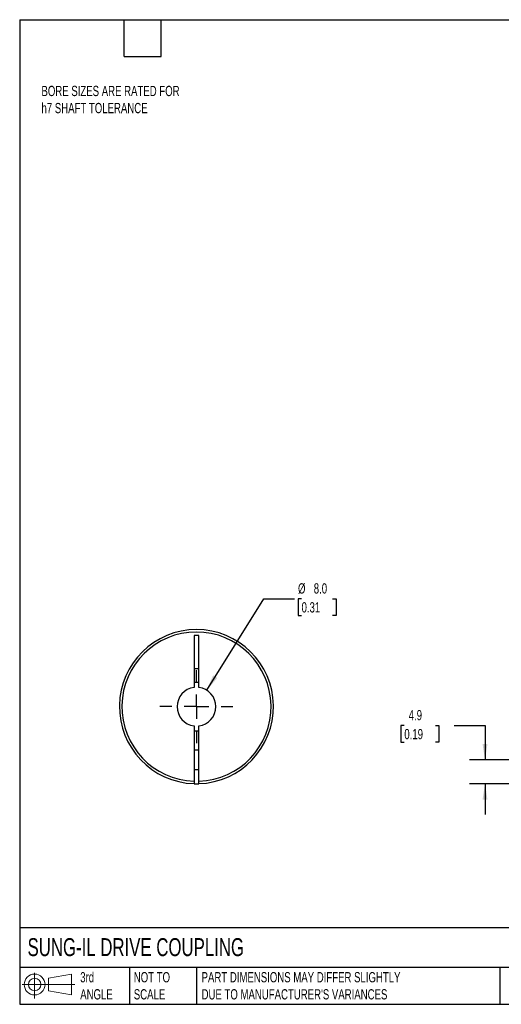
# Model space of a CAD drawing. Header units: millimetres. Extents: x 6 to 273, y 6 to 210.
# Tile 1 of 3: x 6 to 106, y 6 to 210. Entities that reach past the tile are written whole.
import ezdxf

# ---------------------------------------------------------------- set-up
doc = ezdxf.new("R2010")
doc.units = ezdxf.units.MM
doc.linetypes.add('SLD-Center', pattern=[19.05, 15.24, -1.27, 1.27, -1.27])
doc.linetypes.add('SLD-Solid', pattern=[0])
doc.layers.add('CENTER', color=40, linetype='SLD-Center')
doc.layers.add('SLD-DEFPOINTS', color=7, linetype='Continuous')
doc.layers.add('DIMENSIONS', color=140, linetype='SLD-Solid', lineweight=25)
doc.layers.add('TEXT', color=140, linetype='SLD-Solid', lineweight=25)
doc.styles.add('SLDTEXTSTYLE0', font='TXT', dxfattribs={"width": 0.7})
doc.dimstyles.new('SLDDIMSTYLE0', dxfattribs={"dimtxt": 2.158008, "dimasz": 3.302, "dimexe": 0, "dimexo": 0.0625, "dimgap": 0.539502, "dimtad": 0, "dimtih": 1, "dimtoh": 1, "dimdec": 1, "dimrnd": 1e-09, "dimzin": 12, "dimdsep": 46, "dimtxsty": 'SLDTEXTSTYLE0', "dimsah": 1, "dimcen": 0.09, "dimadec": 0, "dimazin": 3, "dimtfac": 1, "dimtdec": 1, "dimtmove": 0, "dimatfit": 0, "dimfxl": 0, "dimfrac": 2, "dimtolj": 1, "dimtzin": 12, "dimarcsym": 0})
doc.dimstyles.new('SLDDIMSTYLE3', dxfattribs={"dimtxt": 2.158008, "dimasz": 3.302, "dimexe": 0, "dimexo": 0.0625, "dimgap": 0.539502, "dimtad": 0, "dimtih": 1, "dimtoh": 1, "dimdec": 1, "dimrnd": 1e-09, "dimzin": 4, "dimdsep": 46, "dimtxsty": 'SLDTEXTSTYLE0', "dimsah": 1, "dimcen": 0, "dimadec": 0, "dimazin": 1, "dimtfac": 1, "dimtdec": 1, "dimtofl": 0, "dimtmove": 0, "dimatfit": 3, "dimfxl": 0, "dimfrac": 2, "dimtolj": 1, "dimtzin": 12, "dimarcsym": 0})

# ---------------------------------------------------------------- blocks, each defined once
blk = doc.blocks.new('Block11')
at = {"color": 7, "linetype": 'SLD-Solid', "lineweight": 18}
for p, q in [((2.59, 5.31), (2.59, 0)), ((5.48, 4.17), (10.18, 5.03)), ((5.48, 1.6), (5.48, 4.17)), ((10.18, 5.03), (10.18, 0.73)), ((0, 2.88), (10.87, 2.88)), ((5.48, 1.6), (10.18, 0.73))]:
    blk.add_line(p, q, dxfattribs=at)
for radius in [2.15, 1.29]:
    blk.add_circle((2.59, 2.88), radius, dxfattribs=at)
blk = doc.blocks.new('Block12')
at = {"layer": 'SLD-DEFPOINTS'}
blk.add_blockref('Block11', (0, 0), dxfattribs=at)
blk = doc.blocks.new('_D_1')
at = {"layer": 'DIMENSIONS'}
for p, q in [((85.77, 63.88), (85.05, 63.88)), ((85.05, 63.88), (85.05, 60.45)), ((92.19, 63.88), (92.91, 63.88)), ((92.91, 63.88), (92.91, 60.45)), ((96.08, 63.88), (102.43, 63.88)), ((102.43, 63.88), (102.43, 56.78)), ((85.05, 60.45), (85.77, 60.45)), ((92.91, 60.45), (92.19, 60.45)), ((109.6, 56.78), (99.25, 56.78)), ((111.69, 51.88), (99.25, 51.88)), ((102.43, 51.88), (102.43, 45.53))]:
    blk.add_line(p, q, dxfattribs=at)
for points in [[(102.43, 56.78), (102.94, 60.08), (101.92, 60.08)], [(102.43, 51.88), (101.92, 48.58), (102.94, 48.58)]]:
    blk.add_solid(points, dxfattribs=at)
at = {"layer": 'DIMENSIONS', "char_height": 2.117, "attachment_point": 1, "style": 'SLDTEXTSTYLE0'}
for s, insert in [('4.9', (86.67, 67.09)), ('0.19', (85.77, 63.17))]:
    blk.add_mtext(s, dxfattribs=dict(at, insert=insert))
blk = doc.blocks.new('_D_8')
at = {"layer": 'DIMENSIONS'}
for p, q in [((44.97, 71.17), (56.75, 90.03)), ((56.75, 90.03), (63.1, 90.03)), ((64.55, 90.03), (63.82, 90.03)), ((63.82, 90.03), (63.82, 86.6)), ((70.96, 90.03), (71.68, 90.03)), ((71.68, 90.03), (71.68, 86.6)), ((63.82, 86.6), (64.55, 86.6)), ((71.68, 86.6), (70.96, 86.6))]:
    blk.add_line(p, q, dxfattribs=at)
blk.add_solid([(44.97, 71.17), (47.15, 73.7), (46.29, 74.24)], dxfattribs=at)
at = {"layer": 'DIMENSIONS', "char_height": 2.117, "attachment_point": 1, "style": 'SLDTEXTSTYLE0'}
for s, insert in [('%%c', (63.82, 93.24)), ('8.0', (67.07, 93.24)), ('0.31', (64.55, 89.33))]:
    blk.add_mtext(s, dxfattribs=dict(at, insert=insert))
blk = doc.blocks.new('SW_CENTERMARKSYMBOL_3')
at = {"layer": 'CENTER', "color": 0}
for p, q in [((0, 5.08), (0, 7.54)), ((0, 0), (0, 2.54)), ((-5.08, 0), (-7.54, 0)), ((0, 0), (-2.54, 0)), ((0, 0), (0, -2.54)), ((0, 0), (2.54, 0)), ((5.08, 0), (7.54, 0)), ((0, -5.08), (0, -7.54))]:
    blk.add_line(p, q, dxfattribs=at)

msp = doc.modelspace()

# ---------------------------------------------------------------- linework, layer by layer
for p, q in [((43.35, 82.48), (42.35, 82.48)), ((42.35, 82.48), (42.35, 71.75)), ((43.35, 71.75), (43.35, 82.48)), ((42.35, 75.68), (43.35, 75.68)), ((42.35, 63.81), (42.35, 52.38)), ((43.35, 52.38), (43.35, 63.81)), ((43.35, 58.78), (42.35, 58.78)), ((42.35, 54.78), (43.35, 54.78))]:
    msp.add_line(p, q)
at = {"flags": 128}
msp.add_lwpolyline([(42.35, 51.88), (42.85, 51.88), (43.35, 51.88)], dxfattribs=at)
for radius, start, end in [(15.9, 271.8021, 268.1979), (15.4, 271.8606, 268.1394), (4, 97.1808, 262.8192), (5, 84.2608, 95.7392), (4, 277.1808, 82.8192), (5, 264.2608, 275.7392)]:
    msp.add_arc((42.85, 67.78), radius, start, end)
for points in [[(42.35, 52.38), (42.35, 52.25), (42.35, 52.12), (42.35, 51.94), (42.35, 51.88), (42.35, 51.88)], [(43.35, 51.88), (43.35, 51.88), (43.35, 51.94), (43.35, 52.12), (43.35, 52.25), (43.35, 52.38)]]:
    msp.add_open_spline(points, degree=3, knots=[0, 0, 0, 0, 0.5, 0.5, 1, 1, 1, 1])
at = {"layer": 'TEXT'}
for p, q in [((6.35, 209.55), (273.05, 209.55)), ((6.35, 209.55), (6.35, 6.35)), ((27.94, 201.93), (27.94, 209.55)), ((35.56, 201.93), (35.56, 209.55)), ((27.94, 201.93), (35.56, 201.93)), ((273.05, 22.13), (6.35, 22.13)), ((273.05, 13.97), (6.35, 13.97)), ((29.04, 13.97), (29.04, 6.35)), ((42.84, 13.97), (42.84, 6.35)), ((105.48, 13.97), (105.48, 6.35)), ((6.35, 6.35), (273.05, 6.35))]:
    msp.add_line(p, q, dxfattribs=at)

# ---------------------------------------------------------------- block references
at = {"layer": 'CENTER'}
msp.add_blockref('SW_CENTERMARKSYMBOL_3', (42.85, 67.78), dxfattribs=at)
at = {"layer": 'SLD-DEFPOINTS'}
msp.add_blockref('Block12', (6.84, 7.55), dxfattribs=at)

# ---------------------------------------------------------------- texts
at = {"layer": 'TEXT', "attachment_point": 1, "style": 'SLDTEXTSTYLE0'}
for s, insert, char_height in [('BORE SIZES ARE RATED FOR^Jh7 SHAFT TOLERANCE', (10.85, 195.9), 2.1167), ('SUNG-IL DRIVE COUPLING', (7.97, 20), 3.7042), ('3rd^JANGLE', (18.85, 13), 2.117), ('NOT TO^JSCALE', (29.91, 13), 2.1167), ("PART DIMENSIONS MAY DIFFER SLIGHTLY ^JDUE TO MANUFACTURER'S VARIANCES", (43.91, 13), 2.1167)]:
    msp.add_mtext(s, dxfattribs=dict(at, insert=insert, char_height=char_height))

# ---------------------------------------------------------------- dimensions: what is measured, and where the dimension line sits
at = {"layer": 'DIMENSIONS'}
dim = msp.add_diameter_dim_2p(p1=(40.73, 64.38), p2=(44.97, 71.17), dimstyle='SLDDIMSTYLE3', dxfattribs=at)
dim.commit()
dim.dimension.update_dxf_attribs({"geometry": '_D_8', "text_midpoint": (67.75, 90.03), "dimtype": 163})
dim = msp.add_linear_dim(base=(102.43, 56.78), p1=(112.96, 51.88), p2=(110.87, 56.78), angle=90, dimstyle='SLDDIMSTYLE0', dxfattribs=at)
dim.commit()
dim.dimension.update_dxf_attribs({"geometry": '_D_1', "text_midpoint": (102.43, 63.88), "dimtype": 160})

doc.saveas('drawing.dxf')
